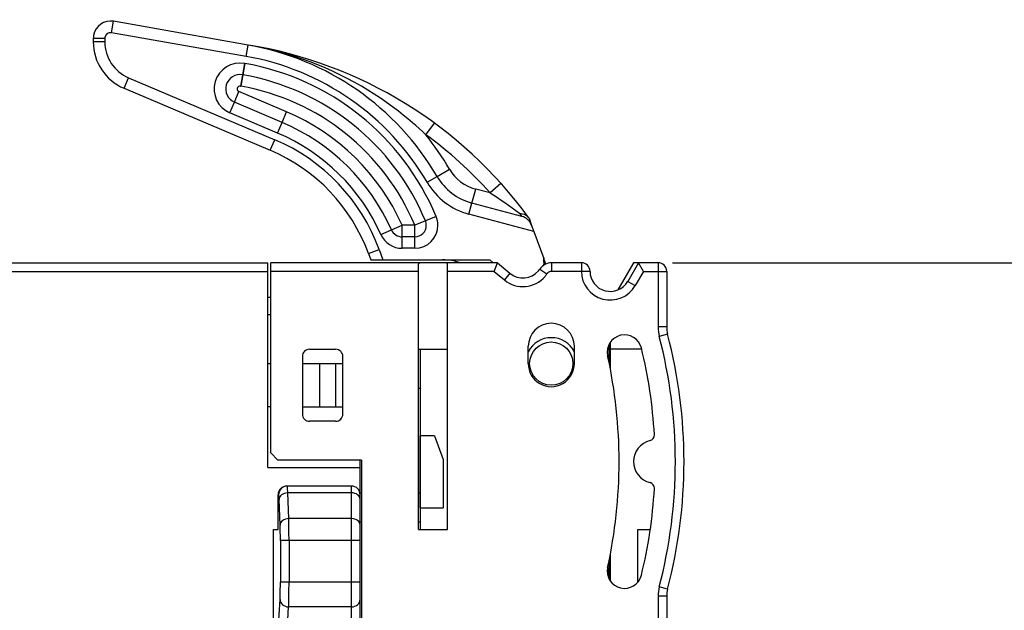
# Model space of a CAD drawing. Extents: x 0 to 183, y 0 to 174.
# Tile 30 of 31: x 115 to 149, y 125 to 146. Entities that reach past the tile are written whole.
import ezdxf

# ---------------------------------------------------------------- set-up
doc = ezdxf.new("R2010")
doc.units = 0
doc.header["$LTSCALE"] = 11.338415
doc.header["$MEASUREMENT"] = 0
doc.layers.get('0').update_dxf_attribs({"linetype": 'CONTINUOUS'})
doc.styles.add('TEXTSTYLE_2', font='txt', dxfattribs={"width": 0.7})
doc.dimstyles.new('DIMSTYLE_1', dxfattribs={"dimtxt": 3.2, "dimasz": 1.9, "dimexe": 1, "dimexo": 0.5, "dimgap": 0.8, "dimtad": 1, "dimdec": 3, "dimtxsty": 'TEXTSTYLE_2', "dimblk": 'OPEN', "dimblk1": 'OPEN', "dimblk2": 'OPEN', "dimcen": 0.09, "dimazin": 3, "dimtp": 0.001969, "dimtm": 0.001969, "dimtfac": 1, "dimtdec": 3, "dimtofl": 0, "dimtmove": 0, "dimatfit": 3, "dimtolj": 1})

# ---------------------------------------------------------------- blocks, each defined once
blk = doc.blocks.new('_OPEN')
at = {"color": 0, "linetype": 'BYBLOCK'}
for p, q in [((0, 0), (-1, 0.263)), ((-1, -0.263), (0, 0)), ((-1, 0), (0, 0))]:
    blk.add_line(p, q, dxfattribs=at)
blk = doc.blocks.new('*D4')
at = {"color": 2, "linetype": 'CONTINUOUS'}
for p, q in [((137.723, 137.437), (181.55, 137.437)), ((181.55, 137.437), (183.35, 137.437)), ((182.35, 137.437), (182.35, 77.687)), ((182.35, 17.937), (182.35, 77.687)), ((137.723, 17.937), (181.55, 17.937)), ((181.55, 17.937), (183.35, 17.937))]:
    blk.add_line(p, q, dxfattribs=at)
at = {"color": 2, "linetype": 'CONTINUOUS', "xscale": 1.9, "yscale": 1.9, "zscale": 1.9}
for p, rotation in [((182.35, 137.437), 90), ((182.35, 17.937), 270)]:
    blk.add_blockref('_OPEN', p, dxfattribs=dict(at, rotation=rotation))
at = {"color": 2, "linetype": 'CONTINUOUS', "insert": (178.35, 77.72), "char_height": 3.2, "width": 6.72, "attachment_point": 2, "rotation": 90, "style": 'TEXTSTYLE_2'}
blk.add_mtext('120', dxfattribs=at)

msp = doc.modelspace()

# ---------------------------------------------------------------- linework, layer by layer
at = {"color": 7, "linetype": 'CONTINUOUS'}
for p, q in [((118.2839, 145.4188), (118.3532, 145.8126)), ((123.013, 144.9909), (118.3532, 145.8126)), ((122.9434, 144.5971), (118.2839, 145.4188)), ((117.649, 145.2217), (117.649, 145.1001)), ((118.0489, 145.2217), (117.649, 145.2217)), ((118.0489, 145.1001), (117.649, 145.1001)), ((118.0489, 145.2217), (118.0489, 145.1001)), ((122.9434, 144.5971), (123.013, 144.9909)), ((123.1835, 144.9603), (123.013, 144.9909)), ((123.3533, 144.9279), (123.1835, 144.9603)), ((123.5232, 144.8924), (123.3533, 144.9279)), ((123.693, 144.8545), (123.5232, 144.8924)), ((123.9201, 144.7994), (123.693, 144.8545)), ((124.1461, 144.7398), (123.9201, 144.7994)), ((124.371, 144.6754), (124.1461, 144.7398)), ((124.6387, 144.5923), (124.371, 144.6754)), ((124.9047, 144.5027), (124.6387, 144.5923)), ((125.1682, 144.407), (124.9047, 144.5027)), ((125.4297, 144.3047), (125.1682, 144.407)), ((122.8934, 144.3522), (122.8238, 143.9581)), ((122.9, 144.3508), (122.8307, 143.9571)), ((122.8934, 144.3522), (122.9, 144.3508)), ((125.6885, 144.1965), (125.4297, 144.3047)), ((125.9444, 144.0818), (125.6885, 144.1965)), ((126.198, 143.9608), (125.9444, 144.0818)), ((118.7152, 143.4892), (118.8716, 143.8572)), ((118.8716, 143.8572), (123.9401, 141.7057)), ((122.8238, 143.9581), (122.7546, 143.5643)), ((122.8307, 143.9571), (122.7611, 143.5629)), ((122.8238, 143.9581), (122.8307, 143.9571)), ((126.4484, 143.8341), (126.198, 143.9608)), ((126.6958, 143.7014), (126.4484, 143.8341)), ((126.94, 143.5629), (126.6958, 143.7014)), ((118.7152, 143.4892), (123.784, 141.3378)), ((122.5417, 143.0055), (122.6981, 143.3738)), ((124.3504, 142.6724), (122.6981, 143.3738)), ((122.7546, 143.5643), (122.7611, 143.5629)), ((127.1629, 143.4293), (126.94, 143.5629)), ((127.3831, 143.2911), (127.1629, 143.4293)), ((122.3856, 142.6372), (122.5417, 143.0055)), ((124.1939, 142.3041), (122.5417, 143.0055)), ((127.6001, 143.1478), (127.3831, 143.2911)), ((127.814, 143), (127.6001, 143.1478)), ((128.0246, 142.8477), (127.814, 143)), ((124.1939, 142.3041), (124.3504, 142.6724)), ((128.2316, 142.691), (128.0246, 142.8477)), ((128.3946, 142.5622), (128.2316, 142.691)), ((120.7836, 142.611), (120.764, 142.6197)), ((124.0379, 141.9358), (122.3856, 142.6372)), ((128.5554, 142.4309), (128.3946, 142.5622)), ((128.7143, 142.2965), (128.5554, 142.4309)), ((124.0379, 141.9358), (124.1939, 142.3041)), ((128.8314, 142.1946), (128.7143, 142.2965)), ((128.9472, 142.0908), (128.8314, 142.1946)), ((129.0619, 141.9851), (128.9472, 142.0908)), ((129.1752, 141.8783), (129.0619, 141.9851)), ((129.1752, 141.8783), (129.4708, 142.2814)), ((123.784, 141.3378), (123.9401, 141.7057)), ((129.5645, 140.4303), (129.9962, 140.6825)), ((129.2193, 140.2284), (129.5645, 140.4303)), ((130.7734, 139.5077), (130.9029, 139.9907)), ((131.4035, 139.8567), (130.9029, 139.9907)), ((131.7759, 140.1898), (131.4035, 139.8567)), ((130.67, 139.1215), (130.7734, 139.5077)), ((132.5018, 139.0447), (130.7734, 139.5077)), ((129.5301, 139.045), (129.1611, 138.891)), ((132.9201, 138.5186), (130.67, 139.1215)), ((132.4167, 139.148), (132.4746, 139.1449)), ((132.4167, 139.148), (132.5015, 139.045)), ((132.4746, 139.1449), (132.5308, 139.1353)), ((132.5308, 139.1353), (132.579, 139.1205)), ((132.579, 139.1205), (132.6237, 139.1005)), ((132.6237, 139.1005), (132.6641, 139.075)), ((132.6641, 139.075), (132.6996, 139.0447)), ((132.6996, 139.0447), (132.7295, 139.0099)), ((132.7526, 138.9779), (132.7295, 139.0099)), ((132.7529, 138.9775), (132.8418, 138.7336)), ((127.6194, 138.4122), (127.9849, 138.5744)), ((127.9849, 138.5744), (128.3508, 138.7367)), ((128.3508, 137.9367), (128.3508, 138.7367)), ((128.7918, 138.7367), (128.3508, 138.7367)), ((129.1611, 138.891), (128.7918, 138.7367)), ((128.7918, 137.9367), (128.7918, 138.7367)), ((132.8422, 138.7329), (132.9201, 138.5186)), ((128.7918, 138.3367), (128.3508, 138.3367)), ((132.9201, 138.5186), (133.2594, 137.5867)), ((127.1843, 137.7541), (127.5605, 137.8909)), ((127.5605, 137.8909), (127.6893, 137.5368)), ((128.7918, 137.9367), (128.3508, 137.9367)), ((127.1843, 137.7541), (127.2635, 137.5368)), ((127.2639, 137.5368), (131.3877, 137.5368)), ((131.5069, 137.4369), (131.3877, 137.5368)), ((133.269, 137.4734), (133.2594, 137.5867)), ((133.3297, 137.3928), (133.2594, 137.5867)), ((83.2993, 137.4369), (123.6985, 137.4369)), ((123.6985, 130.3369), (123.6985, 137.4369)), ((123.7984, 130.8367), (123.7984, 137.4369)), ((131.6543, 137.4369), (123.7984, 137.4369)), ((128.9234, 137.3604), (128.9254, 137.3945)), ((128.9234, 128.1868), (128.9234, 137.3604)), ((128.9254, 137.3945), (128.9285, 137.4083)), ((128.9285, 137.4083), (128.9324, 137.4176)), ((128.9324, 137.4176), (128.9372, 137.4251)), ((128.9372, 137.4251), (128.9492, 137.4341)), ((128.9492, 137.4341), (128.9651, 137.4369)), ((129.8977, 137.4341), (129.8818, 137.4369)), ((129.9097, 137.4251), (129.8977, 137.4341)), ((129.9145, 137.4176), (129.9097, 137.4251)), ((129.9183, 137.4083), (129.9145, 137.4176)), ((129.9214, 137.3945), (129.9183, 137.4083)), ((129.9235, 137.3604), (129.9214, 137.3945)), ((129.9235, 128.1868), (129.9235, 137.3604)), ((131.5451, 137.1368), (131.654, 137.4365)), ((131.6543, 137.4369), (132.0901, 137.071)), ((133.1205, 137.2164), (133.3693, 137.0486)), ((133.535, 137.4369), (133.535, 137.1368)), ((134.5651, 137.4369), (133.535, 137.4369)), ((134.5651, 137.4369), (134.5651, 137.1368)), ((136.3734, 137.4369), (135.8287, 136.4932)), ((136.5439, 137.4369), (136.1715, 136.7916)), ((137.2233, 137.4369), (136.3734, 137.4369)), ((136.7172, 137.1368), (136.5439, 137.4365)), ((137.2233, 137.4369), (137.2233, 135.2103)), ((67.1163, 137.1368), (123.6985, 137.1368)), ((128.9234, 137.1368), (123.7984, 137.1368)), ((131.5451, 137.1368), (129.9235, 137.1368)), ((131.5451, 137.1368), (131.8972, 136.8412)), ((132.0901, 137.071), (131.8972, 136.8412)), ((134.5651, 137.1368), (133.535, 137.1368)), ((134.8651, 137.1382), (134.5651, 137.1368)), ((136.7172, 137.1368), (136.4313, 136.6417)), ((136.7172, 137.1368), (137.5234, 137.1368)), ((137.5234, 137.1368), (137.5234, 135.2103)), ((136.1715, 136.7916), (136.4313, 136.6417)), ((123.6985, 136.237), (123.7984, 136.237)), ((123.6985, 135.6368), (123.7984, 135.6368)), ((137.5234, 135.2103), (137.2233, 135.2103)), ((137.5558, 134.9574), (137.2657, 134.8816)), ((132.7233, 133.937), (132.7233, 134.5368)), ((134.3236, 133.937), (134.3236, 134.5368)), ((135.5235, 133.9873), (135.5235, 134.5998)), ((135.5735, 133.7337), (135.5735, 134.6842)), ((124.8985, 134.1868), (124.8985, 132.1869)), ((125.1486, 134.4369), (126.0485, 134.4369)), ((126.2985, 132.1869), (126.2985, 134.1868)), ((128.9234, 134.4369), (129.9235, 134.4369)), ((128.9733, 134.4369), (128.9733, 128.1868)), ((135.5735, 134.2446), (135.5235, 134.224)), ((136.6559, 134.4369), (135.5735, 134.4369)), ((123.6985, 133.937), (123.7984, 133.937)), ((124.8985, 133.937), (126.2985, 133.937)), ((125.4986, 132.437), (125.4986, 133.937)), ((126.0384, 133.937), (126.0384, 132.437)), ((128.9234, 133.0868), (128.9733, 133.0868)), ((123.7984, 132.437), (123.6985, 132.437)), ((124.8985, 132.437), (126.2985, 132.437)), ((126.0485, 131.9368), (125.1486, 131.9368)), ((128.9785, 128.9368), (128.9785, 131.4369)), ((129.4735, 131.4369), (128.9785, 131.4369)), ((129.4735, 131.4369), (129.7736, 130.6125)), ((123.7984, 130.8367), (124.0486, 130.587)), ((126.9486, 130.587), (124.0486, 130.587)), ((126.8983, 120.662), (126.8983, 130.587)), ((126.9486, 130.587), (126.9486, 120.662)), ((129.7736, 130.6125), (129.7736, 128.9368)), ((123.6985, 130.3369), (126.8983, 130.3369)), ((126.5986, 129.6868), (124.3559, 129.6868)), ((126.5986, 124.2869), (126.5986, 129.6868)), ((124.0555, 128.1868), (124.0555, 129.3867)), ((124.0713, 129.3867), (124.0555, 129.3867)), ((124.4238, 128.5602), (124.3869, 129.4529)), ((126.5986, 129.4529), (124.3869, 129.4529)), ((126.9486, 129.437), (126.8942, 129.437)), ((128.9733, 129.437), (128.9234, 129.437)), ((124.124, 128.3305), (124.0868, 129.2231)), ((128.9785, 128.9368), (129.7736, 128.9368)), ((126.5986, 128.5602), (124.4238, 128.5602)), ((126.9486, 128.4369), (126.8983, 128.4369)), ((128.9733, 128.4369), (128.9234, 128.4369)), ((123.8984, 124.587), (123.8984, 128.1868)), ((123.8984, 128.1868), (124.0555, 128.1868)), ((128.9234, 128.1868), (129.9235, 128.1868)), ((136.5236, 128.1868), (136.9553, 128.1868)), ((136.5236, 126.3526), (136.5236, 128.1868)), ((124.1326, 127.794), (124.1326, 126.353)), ((126.8983, 127.794), (124.1326, 127.794)), ((124.4327, 127.794), (124.4327, 126.353)), ((135.5735, 126.3895), (135.5735, 127.34)), ((135.5235, 126.4739), (135.5235, 127.0864)), ((135.4736, 126.8501), (135.4736, 126.6238)), ((135.5735, 126.837), (135.5235, 126.837)), ((126.8983, 126.353), (124.1326, 126.353)), ((137.5558, 126.1163), (137.2657, 126.1921)), ((124.0589, 124.6866), (124.1209, 125.7528)), ((137.5234, 125.8634), (137.2233, 125.8634)), ((137.2233, 125.8634), (137.2233, 96.9537)), ((137.5234, 125.8634), (137.5234, 96.9537)), ((124.3586, 124.4292), (124.4206, 125.4955)), ((126.5986, 125.4955), (124.4206, 125.4955))]:
    msp.add_line(p, q, dxfattribs=at)
for centre, radius, start, end in [((119.3988, 145.1), 1.7499, 179.99666, 247.00449), ((119.3992, 145.1001), 1.3503, 179.99795, 247.00007), ((120.599, 130.1862), 15.0002, 36.03189, 80.7391), ((121.3641, 135.6361), 9.4991, 30.31193, 80.00352), ((122.7373, 143.4658), 0.9001, 80.01401, 246.99709), ((121.3633, 135.6351), 9.1003, 30.31459, 80.00112), ((121.3633, 135.6353), 8.85, 22.66123, 80.00064), ((122.7371, 143.4657), 0.5, 80.00529, 246.99669), ((121.3634, 135.6354), 8.45, 22.66111, 80), ((121.3639, 135.6361), 8.0491, 22.65703, 80.00316), ((121.3638, 135.6357), 7.6442, 23.93258, 67.00205), ((121.3635, 135.6356), 7.2443, 23.93312, 67.00108), ((121.3641, 135.6356), 6.5941, 20.00051, 67.00552), ((121.3636, 135.6356), 6.8443, 23.93357, 67.00006), ((120.6163, 130.2054), 14.4745, 41.81886, 53.74991), ((121.3544, 135.6292), 10.0109, 30.31703, 38.6261), ((121.363, 135.6356), 6.1948, 19.99764, 66.99543), ((131.2909, 141.4395), 1.4998, 210.31283, 255.00664), ((131.292, 141.4405), 2.0011, 210.31854, 254.98118), ((131.2903, 141.4386), 2.3987, 210.29956, 255.01293), ((121.3852, 124.4466), 18.3801, 53.11652, 56.97097), ((132.3721, 138.5614), 0.5004, 20.04589, 74.97787), ((128.351, 138.7374), 0.4007, 203.9986, 269.97814), ((128.3507, 138.7369), 0.8001, 203.94199, 270.00562), ((129.7484, 135.5336), 2.0032, 71.82825, 89.99726), ((133.5352, 136.9366), 0.5002, 90.02756, 145.99888), ((134.5654, 137.1371), 0.2998, 0.2083, 90.05504), ((137.2233, 137.1368), 0.3001, 0.00202, 89.99798), ((133.535, 136.9369), 0.1999, 90.0186, 146.03009), ((135.5652, 137.142), 1.0002, 180.29826, 329.98815), ((135.5654, 137.1422), 0.7002, 180.3239, 329.95834), ((133.5235, 134.5366), 0.8001, 0.01137, 179.98863), ((138.5305, 135.2118), 1.3072, 180.06442, 194.62746), ((138.5341, 135.2112), 1.0108, 180.05325, 194.54295), ((133.5235, 133.9368), 0.9001, 27.25731, 152.74269), ((136.0627, 134.337), 0.5999, 13.81788, 192.34145), ((120.6249, 130.5369), 17.1986, 345.36713, 14.63287), ((120.6274, 130.5369), 17.496, 345.36492, 14.63508), ((120.6516, 130.5413), 16.4716, 3.23568, 13.83577), ((125.1486, 134.1868), 0.2501, 89.99743, 180.00257), ((126.0485, 134.1868), 0.2501, 359.99053, 90.00139), ((118.6899, 130.537), 17.1836, 347.66194, 12.33806), ((133.5235, 133.9368), 0.8001, 179.98837, 0.01163), ((125.1486, 132.1869), 0.2501, 179.99688, 270.00312), ((126.0485, 132.1868), 0.2501, 269.99807, 0.01001), ((136.8975, 131.4593), 0.1997, 283.75637, 3.34496), ((137.1236, 130.5369), 0.75, 103.77775, 256.22225), ((124.3559, 129.3864), 0.3004, 89.99657, 179.93713), ((124.3711, 129.387), 0.2998, 90.01637, 180.05206), ((126.5983, 129.3868), 0.3, 359.98744, 89.94412), ((136.8975, 129.6144), 0.1997, 356.65504, 76.24363), ((120.6516, 130.5324), 16.4716, 346.16423, 356.76432), ((110.1829, 127.8476), 13.9499, 359.7798, 1.98347), ((95.9593, 127.8706), 28.4732, 359.84591, 1.38785), ((136.0627, 126.7368), 0.5999, 167.63857, 346.17256), ((111.6738, 126.2886), 12.459, 357.53531, 0.296), ((98.0069, 126.2633), 26.4256, 358.33487, 0.19434), ((138.5305, 125.8619), 1.3072, 165.37242, 179.9357), ((138.5341, 125.8625), 1.0107, 165.45689, 179.94691)]:
    msp.add_arc(centre, radius, start, end, dxfattribs=at)
for points, knots in [([(118.3532, 145.8126), (118.0269, 145.8701), (117.7158, 145.6524), (117.6583, 145.3261), (117.6521, 145.2917), (117.649, 145.2569), (117.649, 145.2217)], [0, 0, 0, 0, 1, 1, 1, 2, 2, 2, 2]), ([(118.2839, 145.4188), (118.175, 145.4381), (118.0713, 145.3654), (118.0521, 145.2565), (118.05, 145.2452), (118.0489, 145.2335), (118.0489, 145.2217)], [0, 0, 0, 0, 1, 1, 1, 2, 2, 2, 2]), ([(122.7546, 143.5643), (122.7002, 143.574), (122.6481, 143.5374), (122.6385, 143.483), (122.6306, 143.4372), (122.6554, 143.3921), (122.6981, 143.3738)], [0, 0, 0, 0, 1, 1, 1, 2, 2, 2, 2]), ([(128.7918, 137.9367), (129.2338, 137.9367), (129.5917, 138.2951), (129.5917, 138.7367), (129.5917, 138.8428), (129.5711, 138.9476), (129.5301, 139.045)], [0, 0, 0, 0, 1, 1, 1, 2, 2, 2, 2]), ([(128.7918, 138.3367), (129.013, 138.3367), (129.1917, 138.5159), (129.1917, 138.7367), (129.1917, 138.7898), (129.1814, 138.8421), (129.1611, 138.891)], [0, 0, 0, 0, 1, 1, 1, 2, 2, 2, 2]), ([(132.0901, 137.071), (132.386, 136.8226), (132.8277, 136.8612), (133.0761, 137.1575), (133.092, 137.1764), (133.1068, 137.1957), (133.1205, 137.2164)], [0, 0, 0, 0, 1, 1, 1, 2, 2, 2, 2]), ([(131.8972, 136.8412), (132.3203, 136.4864), (132.9511, 136.5415), (133.3059, 136.9646), (133.3286, 136.9914), (133.3497, 137.0197), (133.3693, 137.0486)], [0, 0, 0, 0, 1, 1, 1, 2, 2, 2, 2]), ([(134.2736, 133.937), (134.2736, 134.3511), (133.9377, 134.687), (133.5236, 134.687), (133.1092, 134.687), (132.7736, 134.3511), (132.7736, 133.937), (132.7736, 133.5225), (133.1092, 133.187), (133.5236, 133.187), (133.9377, 133.187), (134.2736, 133.5225), (134.2736, 133.937), (134.2736, 133.937), (134.2736, 133.937), (134.2736, 133.937)], [0, 0, 0, 0, 1, 1, 1, 2, 2, 2, 3, 3, 3, 4, 4, 4, 5, 5, 5, 5]), ([(124.3869, 129.4529), (124.3869, 129.4529), (124.38, 129.6172), (124.38, 129.6172), (124.38, 129.6172), (124.3759, 129.6658), (124.3759, 129.6658), (124.3759, 129.6658), (124.3728, 129.6844), (124.3728, 129.6844), (124.3721, 129.6861), (124.3717, 129.6864), (124.3717, 129.6864)], [0, 0, 0, 0, 1, 1, 1, 2, 2, 2, 3, 3, 3, 4, 4, 4, 4])]:
    msp.add_open_spline(points, degree=3, knots=knots, dxfattribs=at)
for points in [[(133.2697, 137.3604), (133.2725, 137.3983), (133.2725, 137.4358), (133.269, 137.4734)], [(124.0868, 129.2231), (124.0827, 129.3288), (124.0768, 129.3867), (124.0713, 129.3867)], [(124.3869, 129.4529), (124.2236, 129.4501), (124.0906, 129.3481), (124.0868, 129.2231)], [(126.8983, 129.2231), (126.8983, 129.3498), (126.764, 129.4529), (126.5986, 129.4529)], [(124.4238, 128.5602), (124.2608, 128.5575), (124.1278, 128.4552), (124.124, 128.3305)], [(126.8983, 128.3305), (126.8983, 128.4572), (126.764, 128.5602), (126.5986, 128.5602)], [(124.1209, 125.7528), (124.124, 125.6126), (124.2573, 125.4982), (124.4206, 125.4955)], [(126.5986, 125.4955), (126.764, 125.4955), (126.8983, 125.6109), (126.8983, 125.7528)]]:
    msp.add_open_spline(points, degree=3, dxfattribs=at)

# ---------------------------------------------------------------- dimensions: what is measured, and where the dimension line sits
at = {"color": 2, "linetype": 'CONTINUOUS'}
dim = msp.add_linear_dim(base=(182.3501, 137.4369), p1=(137.2233, 17.937), p2=(137.2233, 137.4369), angle=90, text='120', dimstyle='DIMSTYLE_1', dxfattribs=at)
dim.commit()
dim.dimension.update_dxf_attribs({"geometry": '*D4', "text_midpoint": (182.3501, 77.8597), "dimtype": 160})

doc.saveas('drawing.dxf')
